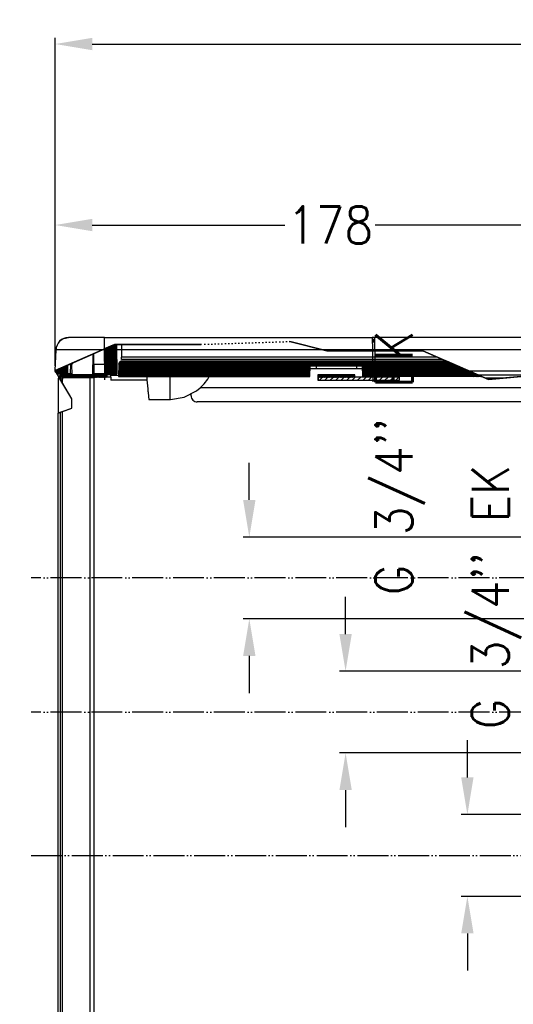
# Model space of a CAD drawing. Header units: inches. Extents: x -626 to 4489, y 2807 to 4201.
# Tile 10 of 52: x -310 to -151, y 3820 to 4139. Entities that reach past the tile are written whole.
import ezdxf

# ---------------------------------------------------------------- set-up
doc = ezdxf.new("R2010")
doc.units = ezdxf.units.IN
doc.linetypes.add('DOTTED', pattern=[1, 0, -1])
doc.linetypes.add('PHANTOM', pattern=[13, 10, -1, 0, -1, 0, -1])
doc.layers.add('1', color=7, linetype='Continuous')
doc.styles.add('CONVERTER_11', font='txt.shx', dxfattribs={"width": 0.9})
doc.dimstyles.new('ME10_DIM_44', dxfattribs={"dimtxt": 12, "dimasz": 12, "dimexe": 2, "dimexo": 1.5, "dimgap": 2, "dimtad": 1, "dimdsep": 46, "dimtxsty": 'CONVERTER_11', "dimsah": 1, "dimcen": 0.09, "dimclrd": 2, "dimclre": 2, "dimclrt": 2, "dimadec": 0, "dimazin": 0, "dimtfac": 1, "dimtdec": 4, "dimtofl": 0, "dimtmove": 0, "dimatfit": 0, "dimfxl": 1, "dimtolj": 1, "dimtzin": 0, "dimarcsym": 0})
doc.dimstyles.new('ME10_DIM_45', dxfattribs={"dimtxt": 12, "dimasz": 12, "dimexe": 2, "dimexo": 1.5, "dimgap": 2, "dimtad": 1, "dimdsep": 46, "dimtxsty": 'CONVERTER_11', "dimsah": 1, "dimcen": 0.09, "dimclrd": 2, "dimclre": 2, "dimclrt": 2, "dimadec": 0, "dimazin": 0, "dimtfac": 1, "dimtdec": 4, "dimtofl": 0, "dimtmove": 0, "dimatfit": 0, "dimfxl": 1, "dimtolj": 1, "dimtzin": 0, "dimarcsym": 0})
doc.dimstyles.new('ME10_DIM_46', dxfattribs={"dimtxt": 12, "dimasz": 12, "dimexe": 2, "dimexo": 1.5, "dimgap": 2, "dimtad": 1, "dimdsep": 46, "dimtxsty": 'CONVERTER_11', "dimsah": 1, "dimcen": 0.09, "dimclrd": 2, "dimclre": 2, "dimclrt": 2, "dimadec": 0, "dimazin": 0, "dimtfac": 1, "dimtdec": 4, "dimtofl": 0, "dimtmove": 0, "dimatfit": 0, "dimfxl": 1, "dimtolj": 1, "dimtzin": 0, "dimarcsym": 0})
doc.dimstyles.new('ME10_DIM_57', dxfattribs={"dimtxt": 12, "dimasz": 12, "dimexe": 2, "dimexo": 1.5, "dimgap": 2, "dimtad": 1, "dimdsep": 46, "dimtxsty": 'CONVERTER_11', "dimsah": 1, "dimcen": 0.09, "dimclrd": 2, "dimclre": 2, "dimclrt": 2, "dimadec": 0, "dimazin": 0, "dimtfac": 1, "dimtdec": 4, "dimtofl": 0, "dimtmove": 0, "dimatfit": 0, "dimfxl": 1, "dimtolj": 1, "dimtzin": 0, "dimarcsym": 0})
doc.dimstyles.new('ME10_DIM_59', dxfattribs={"dimtxt": 12, "dimasz": 12, "dimexe": 2, "dimexo": 1.5, "dimgap": 2, "dimtad": 1, "dimdsep": 46, "dimtxsty": 'CONVERTER_11', "dimsah": 1, "dimcen": 0.09, "dimclrd": 2, "dimclre": 2, "dimclrt": 2, "dimadec": 0, "dimazin": 0, "dimtfac": 1, "dimtdec": 4, "dimtofl": 0, "dimtmove": 0, "dimatfit": 0, "dimfxl": 1, "dimtolj": 1, "dimtzin": 0, "dimarcsym": 0})
doc.dimstyles.new('ME10_DIM_65', dxfattribs={"dimtxt": 12, "dimasz": 12, "dimexe": 2, "dimexo": 1.5, "dimgap": 2, "dimtad": 1, "dimdsep": 46, "dimtxsty": 'CONVERTER_11', "dimsah": 1, "dimcen": 0.09, "dimclrd": 2, "dimclre": 2, "dimclrt": 2, "dimadec": 0, "dimazin": 0, "dimtfac": 1, "dimtdec": 4, "dimtofl": 0, "dimtmove": 0, "dimatfit": 0, "dimfxl": 1, "dimtolj": 1, "dimtzin": 0, "dimarcsym": 0})
doc.dimstyles.new('ME10_DIM_66', dxfattribs={"dimtxt": 12, "dimasz": 12, "dimexe": 2, "dimexo": 1.5, "dimgap": 2, "dimtad": 1, "dimdsep": 46, "dimtxsty": 'CONVERTER_11', "dimsah": 1, "dimcen": 0.09, "dimclrd": 2, "dimclre": 2, "dimclrt": 2, "dimadec": 0, "dimazin": 0, "dimtfac": 1, "dimtdec": 4, "dimtofl": 0, "dimtmove": 0, "dimatfit": 0, "dimfxl": 1, "dimtolj": 1, "dimtzin": 0, "dimarcsym": 0})
doc.dimstyles.new('ME10_DIM_67', dxfattribs={"dimtxt": 12, "dimasz": 12, "dimexe": 2, "dimexo": 1.5, "dimgap": 2, "dimtad": 1, "dimdsep": 46, "dimtxsty": 'CONVERTER_11', "dimsah": 1, "dimcen": 0.09, "dimclrd": 2, "dimclre": 2, "dimclrt": 2, "dimadec": 0, "dimazin": 0, "dimtfac": 1, "dimtdec": 4, "dimtofl": 0, "dimtmove": 0, "dimatfit": 0, "dimfxl": 1, "dimtolj": 1, "dimtzin": 0, "dimarcsym": 0})
pattern_1 = [(135, (0, 0), (-0.1104854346, -0.1104854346), [])]
pattern_2 = [(45, (0, 0), (-0.0390625, 0.0390625), [])]

# ---------------------------------------------------------------- blocks, each defined once
blk = doc.blocks.new('*D111')
at = {"layer": '1', "color": 3, "lineweight": -2, "transparency": 16777216}
for p, q in [((-165.5, 3893.77), (-165.5, 3905.77)), ((-120.93, 3881.77), (-167.5, 3881.77)), ((-120.93, 3855.33), (-167.5, 3855.33)), ((-165.5, 3843.33), (-165.5, 3831.33))]:
    blk.add_line(p, q, dxfattribs=at)
at = {"layer": '1', "color": 3, "transparency": 16777216}
for points in [[(-167.5, 3893.77), (-163.5, 3893.77), (-165.5, 3881.77)], [(-167.5, 3843.33), (-163.5, 3843.33), (-165.5, 3855.33)]]:
    blk.add_solid(points, dxfattribs=at)
at = {"layer": 'Defpoints', "color": 0, "transparency": 16777216}
for p in [(-165.5, 3881.77), (-119.43, 3881.77), (-119.43, 3855.33)]:
    blk.add_point(p, dxfattribs=at)
at = {"layer": '1', "color": 3, "transparency": 16777216, "insert": (-116.7, 3905.77), "char_height": 12, "attachment_point": 5, "rotation": 90, "style": 'CONVERTER_11'}
blk.add_mtext("\\A1;G 3/4'' EK", dxfattribs=at)
blk = doc.blocks.new('*D112')
at = {"layer": '1', "color": 3, "lineweight": -2, "transparency": 16777216}
for p, q in [((-204.91, 3940.12), (-204.91, 3952.12)), ((-116.85, 3928.12), (-206.91, 3928.12)), ((-120.93, 3901.68), (-206.91, 3901.68)), ((-204.91, 3889.68), (-204.91, 3877.68))]:
    blk.add_line(p, q, dxfattribs=at)
at = {"layer": '1', "color": 3, "transparency": 16777216}
for points in [[(-206.91, 3940.12), (-202.91, 3940.12), (-204.91, 3928.12)], [(-206.91, 3889.68), (-202.91, 3889.68), (-204.91, 3901.68)]]:
    blk.add_solid(points, dxfattribs=at)
at = {"layer": 'Defpoints', "color": 0, "transparency": 16777216}
for p in [(-204.91, 3928.12), (-115.35, 3928.12), (-119.43, 3901.68)]:
    blk.add_point(p, dxfattribs=at)
at = {"layer": '1', "color": 3, "transparency": 16777216, "insert": (-156.11, 3952.12), "char_height": 12, "attachment_point": 5, "rotation": 90, "style": 'CONVERTER_11'}
blk.add_mtext("\\A1;G 3/4'' EK", dxfattribs=at)
blk = doc.blocks.new('*D113')
at = {"layer": '1', "color": 3, "lineweight": -2, "transparency": 16777216}
for p, q in [((-236.07, 3983.47), (-236.07, 3995.47)), ((-120.93, 3971.47), (-238.07, 3971.47)), ((-120.93, 3945.03), (-238.07, 3945.03)), ((-236.07, 3933.03), (-236.07, 3921.03))]:
    blk.add_line(p, q, dxfattribs=at)
at = {"layer": '1', "color": 3, "transparency": 16777216}
for points in [[(-238.07, 3983.47), (-234.07, 3983.47), (-236.07, 3971.47)], [(-238.07, 3933.03), (-234.07, 3933.03), (-236.07, 3945.03)]]:
    blk.add_solid(points, dxfattribs=at)
at = {"layer": 'Defpoints', "color": 0, "transparency": 16777216}
for p in [(-236.07, 3971.47), (-119.43, 3971.47), (-119.43, 3945.03)]:
    blk.add_point(p, dxfattribs=at)
at = {"layer": '1', "color": 3, "transparency": 16777216, "insert": (-187.27, 3995.47), "char_height": 12, "attachment_point": 5, "rotation": 90, "style": 'CONVERTER_11'}
blk.add_mtext("\\A1;G 3/4'' EK", dxfattribs=at)
blk = doc.blocks.new('*D124')
at = {"layer": '1', "color": 3, "lineweight": -2, "transparency": 16777216}
for p, q in [((-298.9, 4026.79), (-298.9, 4132.86)), ((798.05, 4026.79), (798.05, 4132.86)), ((-286.9, 4130.86), (243.97, 4130.86)), ((786.05, 4130.86), (255.17, 4130.86))]:
    blk.add_line(p, q, dxfattribs=at)
at = {"layer": '1', "color": 3, "transparency": 16777216}
for points in [[(-286.9, 4132.86), (-286.9, 4128.86), (-298.9, 4130.86)], [(786.05, 4132.86), (786.05, 4128.86), (798.05, 4130.86)]]:
    blk.add_solid(points, dxfattribs=at)
at = {"layer": 'Defpoints', "color": 0, "transparency": 16777216}
for p in [(-298.9, 4130.86), (-298.9, 4025.29), (798.05, 4025.29)]:
    blk.add_point(p, dxfattribs=at)
at = {"layer": '1', "color": 3, "transparency": 16777216, "insert": (249.57, 4130.86), "char_height": 12, "attachment_point": 5, "rotation": 0.0001, "style": 'CONVERTER_11'}
blk.add_mtext('\\A1;A', dxfattribs=at)
blk = doc.blocks.new('*D126')
at = {"layer": '1', "color": 3, "lineweight": -2, "transparency": 16777216}
for p, q in [((-298.9, 4026.79), (-298.9, 4074.35)), ((-120.93, 3960.83), (-120.93, 4074.35)), ((-286.9, 4072.35), (-224.52, 4072.35)), ((-132.93, 4072.35), (-195.32, 4072.35))]:
    blk.add_line(p, q, dxfattribs=at)
at = {"layer": '1', "color": 3, "transparency": 16777216}
for points in [[(-286.9, 4074.35), (-286.9, 4070.35), (-298.9, 4072.35)], [(-132.93, 4074.35), (-132.93, 4070.35), (-120.93, 4072.35)]]:
    blk.add_solid(points, dxfattribs=at)
at = {"layer": 'Defpoints', "color": 0, "transparency": 16777216}
for p in [(-120.93, 4072.35), (-298.9, 4025.29), (-120.93, 3959.33)]:
    blk.add_point(p, dxfattribs=at)
at = {"layer": '1', "color": 3, "transparency": 16777216, "insert": (-209.92, 4072.35), "char_height": 12, "attachment_point": 5, "rotation": 0.0001, "style": 'CONVERTER_11'}
blk.add_mtext('\\A1;178', dxfattribs=at)
blk = doc.blocks.new('*D132')
at = {"layer": '1', "color": 3, "lineweight": -2, "transparency": 16777216}
for p, q in [((-423.39, 3958.25), (-620.51, 3958.25)), ((-618.51, 3946.25), (-618.51, 3653.51)), ((-618.51, 3327.97), (-618.51, 3620.71)), ((-294.43, 3315.97), (-620.51, 3315.97))]:
    blk.add_line(p, q, dxfattribs=at)
at = {"layer": '1', "color": 3, "transparency": 16777216}
for points in [[(-620.51, 3946.25), (-616.51, 3946.25), (-618.51, 3958.25)], [(-620.51, 3327.97), (-616.51, 3327.97), (-618.51, 3315.97)]]:
    blk.add_solid(points, dxfattribs=at)
at = {"layer": 'Defpoints', "color": 0, "transparency": 16777216}
for p in [(-618.51, 3958.25), (-421.89, 3958.25), (-292.93, 3315.97)]:
    blk.add_point(p, dxfattribs=at)
at = {"layer": '1', "color": 3, "transparency": 16777216, "insert": (-618.51, 3637.11), "char_height": 12, "attachment_point": 5, "rotation": 90, "style": 'CONVERTER_11'}
blk.add_mtext('\\A1;642', dxfattribs=at)
blk = doc.blocks.new('*D133')
at = {"layer": '1', "color": 3, "lineweight": -2, "transparency": 16777216}
for p, q in [((-423.28, 3914.9), (-560.46, 3914.9)), ((-558.46, 3902.9), (-558.46, 3631.83)), ((-558.46, 3327.97), (-558.46, 3599.03)), ((-294.43, 3315.97), (-560.46, 3315.97))]:
    blk.add_line(p, q, dxfattribs=at)
at = {"layer": '1', "color": 3, "transparency": 16777216}
for points in [[(-560.46, 3902.9), (-556.46, 3902.9), (-558.46, 3914.9)], [(-560.46, 3327.97), (-556.46, 3327.97), (-558.46, 3315.97)]]:
    blk.add_solid(points, dxfattribs=at)
at = {"layer": 'Defpoints', "color": 0, "transparency": 16777216}
for p in [(-558.46, 3914.9), (-421.78, 3914.9), (-292.93, 3315.97)]:
    blk.add_point(p, dxfattribs=at)
at = {"layer": '1', "color": 3, "transparency": 16777216, "insert": (-558.46, 3615.43), "char_height": 12, "attachment_point": 5, "rotation": 90, "style": 'CONVERTER_11'}
blk.add_mtext('\\A1;599', dxfattribs=at)
blk = doc.blocks.new('*D134')
at = {"layer": '1', "color": 3, "lineweight": -2, "transparency": 16777216}
for p, q in [((-423.03, 3868.55), (-505.7, 3868.55)), ((-503.7, 3856.55), (-503.7, 3608.66)), ((-503.7, 3327.97), (-503.7, 3575.86)), ((-294.43, 3315.97), (-505.7, 3315.97))]:
    blk.add_line(p, q, dxfattribs=at)
at = {"layer": '1', "color": 3, "transparency": 16777216}
for points in [[(-505.7, 3856.55), (-501.7, 3856.55), (-503.7, 3868.55)], [(-505.7, 3327.97), (-501.7, 3327.97), (-503.7, 3315.97)]]:
    blk.add_solid(points, dxfattribs=at)
at = {"layer": 'Defpoints', "color": 0, "transparency": 16777216}
for p in [(-421.53, 3868.55), (-503.7, 3315.97), (-292.93, 3315.97)]:
    blk.add_point(p, dxfattribs=at)
at = {"layer": '1', "color": 3, "transparency": 16777216, "insert": (-503.7, 3592.26), "char_height": 12, "attachment_point": 5, "rotation": 90, "style": 'CONVERTER_11'}
blk.add_mtext('\\A1;552', dxfattribs=at)

msp = doc.modelspace()

# ---------------------------------------------------------------- hatches: boundary and pattern name
at = {"linetype": 'Continuous'}
h = msp.add_hatch(dxfattribs=at)
h.set_pattern_fill('_USER', color=253, scale=0.15625, angle=135, pattern_type=0)
h.set_pattern_definition(pattern_1)
h.paths.add_polyline_path([(-282.933, 4024.272), (-283.07, 4032.281), (-279.687, 4033.776), (-279.094, 4033.776), (-278.91, 4024.272)])
h = msp.add_hatch(dxfattribs=at)
h.set_pattern_fill('_USER', color=253, scale=0.15625, angle=135, pattern_type=0)
h.set_pattern_definition(pattern_1)
h.paths.add_polyline_path([(-297.904, 4024.272), (-294.921, 4024.272), (-294.872, 4027.07), (-298.903, 4025.289), (-298.376, 4024.391), (-298.148, 4024.302)])
h = msp.add_hatch(dxfattribs=at)
h.set_pattern_fill('_USER', color=253, scale=0.110485, angle=135, pattern_type=0)
h.set_pattern_definition([(135, (0, 0), (-0.078125, -0.078125), [])])
h.paths.add_polyline_path([(-216.409, 4026.872), (-199.444, 4026.872), (-199.383, 4023.372), (-160.812, 4023.372), (-172.152, 4028.308), (-277.187, 4028.308), (-277.46, 4028.274), (-277.716, 4028.171), (-277.867, 4028.065), (-277.994, 4027.931), (-278.13, 4027.69), (-278.188, 4027.419), (-278.382, 4023.372), (-216.47, 4023.372)])
h = msp.add_hatch(dxfattribs=at)
h.set_pattern_fill('_USER', color=253, scale=0.110485, angle=45, pattern_type=0)
h.set_pattern_definition([(45, (0, 0), (-0.078125, 0.078125), [])])
h.paths.add_polyline_path([(-160.812, 4023.372), (-199.383, 4023.372), (-199.444, 4026.872), (-216.409, 4026.872), (-216.47, 4023.372), (-278.382, 4023.372), (-278.188, 4027.419), (-278.131, 4027.691), (-277.996, 4027.932), (-277.868, 4028.066), (-277.717, 4028.172), (-277.461, 4028.275), (-277.187, 4028.308), (-172.152, 4028.308)])
h = msp.add_hatch(dxfattribs=at)
h.set_pattern_fill('_USER', color=253, scale=0.055243, angle=45, pattern_type=0)
h.set_pattern_definition(pattern_2)
edge = h.paths.add_edge_path()
edge.add_line((-297.751, 4023.325), (-297.127, 4022.262))
edge.add_line((-297.127, 4022.262), (-297.127, 4022.672))
edge.add_arc((-296.627, 4022.672), 0.5, 90.00195, 179.99805, ccw=False)
edge.add_line((-296.627, 4023.172), (-282.227, 4023.172))
edge.add_line((-282.227, 4023.172), (-282.227, 4023.972))
edge.add_line((-282.227, 4023.972), (-296.627, 4023.972))
edge.add_arc((-296.627, 4022.672), 1.3, 90.00016, 149.84544)
h = msp.add_hatch(dxfattribs=at)
h.set_pattern_fill('_USER', color=253, scale=0.055243, angle=45, pattern_type=0)
h.set_pattern_definition(pattern_2)
h.paths.add_polyline_path([(-213.927, 4023.172), (-213.76, 4023.172), (-201.927, 4023.172), (-201.927, 4023.972), (-213.927, 4023.972)])
h = msp.add_hatch(dxfattribs=at)
h.set_pattern_fill('_USER', color=253, scale=1.25, angle=45, pattern_type=0)
h.set_pattern_definition([(45, (0, 0), (-0.88388348, 0.88388348), [])])
h.paths.add_polyline_path([(-201.927, 4023.172), (-213.76, 4023.172), (-213.76, 4022.172), (-187.427, 4022.172), (-187.427, 4023.172)])

# ---------------------------------------------------------------- linework, layer by layer
at = {"color": 12, "linetype": 'Continuous'}
for p, q in [((-279.687, 4033.776), (-298.903, 4025.289)), ((-279.687, 4033.776), (-283.07, 4032.281)), ((-279.687, 4033.776), (-282.927, 4032.345)), ((-251.687, 4033.776), (-279.687, 4033.776)), ((-279.094, 4033.776), (-279.687, 4033.776)), ((-210.937, 4031.696), (-222.937, 4034.696)), ((-196.062, 4031.696), (-210.937, 4031.696)), ((-195.427, 4031.696), (-196.062, 4031.696)), ((-179.937, 4031.696), (-195.427, 4031.696)), ((-165.063, 4025.222), (-179.937, 4031.696)), ((-294.872, 4027.07), (-298.903, 4025.289)), ((-160.812, 4023.372), (-172.152, 4028.308)), ((-160.812, 4023.372), (-172.152, 4028.308)), ((-298.613, 4024.794), (-298.903, 4025.289)), ((-298.903, 4025.289), (-298.376, 4024.391)), ((-298.376, 4024.391), (-298.613, 4024.794)), ((-165.063, 4025.222), (-162.191, 4023.972)), ((-159.803, 4022.933), (-162.191, 4023.972)), ((-141.494, 4023.972), (-153.081, 4022.933)), ((-297.368, 4022.672), (-297.751, 4023.325)), ((-297.751, 4023.325), (-297.127, 4022.262)), ((-293.551, 4016.168), (-297.368, 4022.672)), ((-158.654, 4022.433), (-159.803, 4022.933)), ((-153.081, 4022.933), (-158.654, 4022.433)), ((-293.551, 4013.168), (-293.551, 4016.168)), ((-297.927, 4011.581), (-293.551, 4013.168)), ((-297.127, 4011.871), (-297.927, 4011.581))]:
    msp.add_line(p, q, dxfattribs=at)
at = {"color": 7, "linetype": 'Continuous'}
for p, q in [((-297.44, 4034.801), (-296.612, 4035.436)), ((-296.612, 4035.436), (-296.143, 4035.667)), ((-296.143, 4035.667), (-294.612, 4035.972)), ((-282.927, 4035.972), (-294.612, 4035.972)), ((-282.927, 4035.972), (-196.311, 4035.972)), ((-279.094, 4033.776), (-278.91, 4024.272)), ((-277.427, 4033.776), (-277.427, 4029.67)), ((-196.311, 4035.972), (-195.427, 4035.972)), ((-196.311, 4035.972), (-195.427, 4035.972)), ((-196.311, 4035.972), (-195.427, 4035.972)), ((-196.311, 4035.972), (-195.427, 4035.972)), ((-195.427, 4035.972), (-196.311, 4035.972)), ((-196.311, 4035.972), (-196.242, 4032.042)), ((-195.427, 4034.472), (-196.285, 4034.472)), ((694.573, 4035.972), (-195.427, 4035.972)), ((-195.427, 4031.972), (-195.427, 4035.972)), ((-298.904, 4025.29), (-298.611, 4032.042)), ((-286.449, 4030.79), (-286.511, 4027.339)), ((-283.07, 4032.281), (-282.933, 4024.272)), ((-283.07, 4032.281), (-282.933, 4024.272)), ((-196.242, 4032.042), (-196.062, 4021.696)), ((-195.427, 4031.972), (-195.427, 4021.696)), ((-294.872, 4027.07), (-294.921, 4024.272)), ((-294.262, 4027.339), (-293.342, 4027.339)), ((-293.427, 4023.972), (-293.486, 4027.339)), ((-293.35, 4027.742), (-293.342, 4027.339)), ((-286.511, 4027.339), (-282.986, 4027.339)), ((-286.369, 4027.339), (-286.427, 4023.972)), ((-286.427, 4023.972), (-286.369, 4027.339)), ((-278.286, 4027.407), (-278.427, 4023.372)), ((-278.286, 4027.407), (-278.427, 4023.372)), ((-278.188, 4027.419), (-278.382, 4023.372)), ((-278.188, 4027.419), (-278.382, 4023.372)), ((-278.286, 4027.407), (-278.235, 4027.689)), ((-278.235, 4027.689), (-278.286, 4027.407)), ((-278.235, 4027.689), (-278.286, 4027.407)), ((-278.106, 4027.946), (-278.235, 4027.689)), ((-278.235, 4027.689), (-278.204, 4027.752)), ((-278.204, 4027.752), (-278.235, 4027.689)), ((-278.204, 4027.752), (-278.106, 4027.946)), ((-278.188, 4027.419), (-278.131, 4027.691)), ((-278.13, 4027.69), (-278.188, 4027.419)), ((-278.131, 4027.691), (-277.996, 4027.932)), ((-277.994, 4027.931), (-278.13, 4027.69)), ((-278.106, 4027.946), (-277.981, 4028.091)), ((-277.981, 4028.091), (-278.106, 4027.946)), ((-277.996, 4027.932), (-277.868, 4028.066)), ((-277.867, 4028.065), (-277.994, 4027.931)), ((-277.665, 4028.287), (-277.981, 4028.091)), ((-277.665, 4028.287), (-277.981, 4028.091)), ((-277.981, 4028.091), (-277.831, 4028.211)), ((-277.831, 4028.211), (-277.981, 4028.091)), ((-277.868, 4028.066), (-277.717, 4028.172)), ((-277.716, 4028.171), (-277.867, 4028.065)), ((-277.831, 4028.211), (-277.665, 4028.287)), ((-277.665, 4028.287), (-277.831, 4028.211)), ((-277.717, 4028.172), (-277.461, 4028.275)), ((-277.46, 4028.274), (-277.716, 4028.171)), ((-277.665, 4028.287), (-277.571, 4028.331)), ((-277.571, 4028.331), (-277.665, 4028.287)), ((-277.571, 4028.331), (-277.286, 4028.372)), ((-277.286, 4028.372), (-277.571, 4028.331)), ((-277.461, 4028.275), (-277.187, 4028.308)), ((-277.187, 4028.308), (-277.46, 4028.274)), ((-277.427, 4028.92), (-277.427, 4029.67)), ((-173.56, 4028.92), (-277.427, 4028.92)), ((-277.286, 4028.372), (-277.187, 4028.372)), ((-277.187, 4028.372), (-277.286, 4028.372)), ((-172.94, 4028.372), (-277.187, 4028.372)), ((-277.187, 4028.372), (-172.3, 4028.372)), ((-172.152, 4028.308), (-277.187, 4028.308)), ((-277.187, 4028.308), (-172.152, 4028.308)), ((-216.47, 4023.372), (-216.409, 4026.872)), ((-216.47, 4023.372), (-216.409, 4026.872)), ((-216.409, 4026.872), (-199.444, 4026.872)), ((-216.409, 4026.872), (-199.444, 4026.872)), ((-199.383, 4023.372), (-199.444, 4026.872)), ((-199.383, 4023.372), (-199.444, 4026.872)), ((-196.174, 4028.149), (-195.427, 4028.162)), ((-172.3, 4028.372), (-172.94, 4028.372)), ((-298.876, 4025.037), (-298.903, 4025.289)), ((-298.776, 4024.783), (-298.876, 4025.037)), ((-298.604, 4024.558), (-298.776, 4024.783)), ((-298.376, 4024.391), (-298.604, 4024.558)), ((-298.376, 4024.391), (-298.148, 4024.302)), ((-298.148, 4024.302), (-297.904, 4024.272)), ((-297.904, 4024.272), (-294.921, 4024.272)), ((-282.227, 4023.972), (-296.627, 4023.972)), ((-294.845, 4024.272), (-294.921, 4024.272)), ((-293.921, 4024.272), (-294.845, 4024.272)), ((-293.432, 4024.272), (-293.921, 4024.272)), ((-282.933, 4024.272), (-286.422, 4024.272)), ((-282.933, 4024.272), (-278.91, 4024.272)), ((-280.927, 4023.972), (-282.227, 4023.972)), ((-282.227, 4023.972), (-282.227, 4023.172)), ((-280.927, 4024.272), (-280.927, 4023.972)), ((-280.927, 4023.172), (-280.927, 4023.972)), ((-278.382, 4023.372), (-278.427, 4023.372)), ((-278.382, 4023.372), (-278.427, 4023.372)), ((-278.382, 4023.372), (-216.47, 4023.372)), ((-278.382, 4023.372), (-216.47, 4023.372)), ((-269.274, 4023.372), (-269.178, 4022.278)), ((-269.274, 4023.372), (-269.18, 4022.29)), ((-249.53, 4022.507), (-249.038, 4023.372)), ((-214.427, 4025.872), (-216.427, 4025.872)), ((-214.427, 4025.872), (-216.427, 4025.872)), ((-201.427, 4025.872), (-214.427, 4025.872)), ((-201.427, 4025.872), (-214.427, 4025.872)), ((-201.927, 4023.972), (-213.927, 4023.972)), ((-213.927, 4023.972), (-213.927, 4023.172)), ((-201.927, 4023.172), (-201.927, 4023.972)), ((-199.427, 4025.872), (-201.427, 4025.872)), ((-199.427, 4025.872), (-201.427, 4025.872)), ((-160.812, 4023.372), (-199.383, 4023.372)), ((-160.812, 4023.372), (-199.383, 4023.372)), ((-162.191, 4023.972), (-141.494, 4023.972)), ((-297.848, 4023.117), (-297.927, 4022.672)), ((-297.927, 4022.672), (-297.927, 4011.581)), ((-297.368, 4022.672), (-297.927, 4022.672)), ((-297.751, 4023.325), (-297.848, 4023.117)), ((-297.127, 4022.262), (-297.127, 4022.672)), ((-296.627, 4022.572), (-297.127, 4022.572)), ((-282.227, 4023.172), (-296.627, 4023.172)), ((-296.527, 4022.572), (-296.627, 4022.572)), ((-287.527, 4022.972), (-296.527, 4022.972)), ((-296.527, 4022.972), (-296.527, 4022.572)), ((-286.227, 4022.972), (-287.527, 4022.972)), ((-286.227, 3454.755), (-286.227, 4022.972)), ((-280.927, 4023.172), (-282.227, 4023.172)), ((-280.927, 4023.172), (-280.927, 4023.062)), ((-280.927, 4023.062), (-280.927, 4022.172)), ((-269.169, 4022.172), (-280.927, 4022.172)), ((-269.18, 4022.29), (-268.926, 4019.39)), ((-269.178, 4022.278), (-268.924, 4019.372)), ((-251.977, 4019.672), (-250.665, 4021.006)), ((-250.665, 4021.006), (-249.53, 4022.507)), ((-213.927, 4023.172), (-213.927, 4022.172)), ((-213.76, 4023.172), (-213.927, 4023.172)), ((-213.927, 4022.172), (-213.76, 4022.172)), ((-213.76, 4023.172), (-213.76, 4022.172)), ((-201.927, 4023.172), (-213.76, 4023.172)), ((-201.927, 4023.172), (-213.76, 4023.172)), ((-213.76, 4022.172), (-187.427, 4022.172)), ((-187.427, 4023.172), (-201.927, 4023.172)), ((-187.427, 4022.172), (-187.427, 4023.172)), ((-268.926, 4019.39), (-268.922, 4019.35)), ((-268.924, 4019.372), (-268.922, 4019.35)), ((-268.922, 4019.35), (-268.855, 4018.581)), ((-268.922, 4019.35), (-268.855, 4018.581)), ((-268.855, 4018.581), (-268.845, 4018.461)), ((-268.855, 4018.581), (-268.845, 4018.461)), ((-268.845, 4018.461), (-268.802, 4017.97)), ((-268.845, 4018.461), (-268.802, 4017.98)), ((-268.802, 4017.98), (-268.741, 4017.282)), ((-268.802, 4017.97), (-268.741, 4017.282)), ((-268.741, 4017.282), (-268.707, 4016.891)), ((-268.741, 4017.282), (-268.707, 4016.894)), ((-257.172, 4016.673), (-253.15, 4018.708)), ((-254.927, 4017.172), (-254.927, 4017.809)), ((-253.15, 4018.708), (-251.952, 4019.672)), ((-142.797, 4019.672), (-251.977, 4019.672)), ((-268.707, 4016.894), (-268.627, 4015.972)), ((-268.707, 4016.891), (-268.627, 4015.972)), ((-268.627, 4015.972), (-261.627, 4015.972)), ((-268.627, 4015.972), (-261.627, 4015.972)), ((-261.627, 4015.972), (-261.589, 4015.978)), ((-261.627, 4015.972), (-261.605, 4015.975)), ((-261.605, 4015.975), (-261.595, 4015.977)), ((-261.595, 4015.977), (-261.585, 4015.979)), ((-261.589, 4015.978), (-257.172, 4016.673)), ((-137.136, 4015.172), (-252.927, 4015.172)), ((-297.127, 3459.66), (-297.127, 4011.871)), ((-297.927, 3460.02), (-297.927, 4001.581))]:
    msp.add_line(p, q, dxfattribs=at)
at = {"color": 9, "linetype": 'Continuous'}
for p, q in [((-282.927, 4032.042), (-282.927, 4035.972)), ((-196.301, 4035.39), (-195.427, 4035.39)), ((-196.293, 4034.965), (-195.427, 4034.965)), ((-282.927, 4032.042), (-298.611, 4032.042)), ((-286.753, 4030.655), (-286.855, 4023.972)), ((-196.242, 4032.042), (-282.927, 4032.042)), ((-282.927, 4032.042), (-282.927, 4022.345)), ((-195.427, 4032.016), (-196.242, 4032.016)), ((605.073, 4031.972), (-195.427, 4031.972)), ((-293.921, 4024.272), (-293.868, 4027.339)), ((-278.261, 4027.414), (-278.286, 4027.407)), ((-278.286, 4027.407), (-278.261, 4027.414)), ((-278.188, 4027.419), (-278.261, 4027.414)), ((-278.261, 4027.414), (-278.188, 4027.419)), ((-175.283, 4029.67), (-277.427, 4029.67)), ((-277.187, 4028.372), (-277.187, 4028.308)), ((-277.187, 4028.308), (-277.187, 4028.372)), ((-214.427, 4026.872), (-214.427, 4025.872)), ((-214.427, 4026.872), (-214.427, 4025.872)), ((-201.427, 4026.872), (-201.427, 4025.872)), ((-201.427, 4026.872), (-201.427, 4025.872)), ((-278.416, 4023.672), (-280.927, 4023.672)), ((-261.627, 4022.283), (-261.627, 4023.372)), ((-261.627, 4022.292), (-261.627, 4023.372)), ((-226.341, 4026.488), (-244.092, 4026.488)), ((-165.063, 4025.222), (-127.561, 4025.222)), ((-296.627, 4022.572), (-296.627, 4021.409)), ((-287.527, 3455.34), (-287.527, 4022.972)), ((-261.627, 4015.972), (-261.627, 4022.292)), ((-261.627, 4015.972), (-261.627, 4022.283)), ((-159.803, 4022.933), (-153.081, 4022.933)), ((-296.627, 4012.053), (-296.627, 3459.435))]:
    msp.add_line(p, q, dxfattribs=at)
at = {"color": 7, "linetype": 'Continuous'}
for centre, radius, start, end in [((-294.612, 4031.972), 4, 134.99966, 178.9994), ((-294.612, 4031.972), 4, 90.00046, 135.00027), ((-296.627, 4022.672), 1.3, 90.00016, 149.84544), ((-296.627, 4022.672), 0.5, 90.00195, 179.99805), ((-252.927, 4017.172), 2, 179.99969, 270.00031)]:
    msp.add_arc(centre, radius, start, end, dxfattribs=at)
at = {"layer": '1', "color": 12, "linetype": 'Continuous'}
for p, q in [((-298.728, 4025.368), (-279.687, 4033.776)), ((-279.687, 4033.776), (-268.687, 4033.776)), ((-268.687, 4033.776), (-251.687, 4033.776)), ((-222.937, 4034.696), (-210.937, 4031.696)), ((-210.937, 4031.696), (-191.937, 4031.696)), ((-191.937, 4031.696), (-179.937, 4031.696)), ((-179.937, 4031.696), (-158.654, 4022.433)), ((-298.904, 4025.29), (-298.728, 4025.368)), ((-293.551, 4016.168), (-298.904, 4025.29)), ((-158.654, 4022.433), (-127.562, 4025.222)), ((-293.551, 4013.168), (-293.551, 4016.168)), ((-297.927, 4011.581), (-297.127, 4011.871)), ((-297.927, 3460.02), (-297.927, 4011.581)), ((-297.127, 4011.871), (-296.627, 4012.053)), ((-296.627, 4012.053), (-293.551, 4013.168))]:
    msp.add_line(p, q, dxfattribs=at)
at = {"layer": '1', "color": 1, "linetype": 'DOTTED'}
msp.add_line((-222.937, 4034.696), (-251.687, 4033.776), dxfattribs=at)
at = {"layer": '1', "color": 2, "linetype": 'PHANTOM'}
for p, q in [((-92.361, 3958.248), (-306.662, 3958.248)), ((-92.361, 3914.898), (-306.662, 3914.898)), ((-306.662, 3868.55), (-92.361, 3868.55))]:
    msp.add_line(p, q, dxfattribs=at)

# ---------------------------------------------------------------- dimensions: what is measured, and where the dimension line sits
at = {"layer": '1', "color": 3}
for base, p1, p2, text, dimstyle, picture, middle in [((-298.904, 4130.858), (798.05, 4025.29), (-298.904, 4025.29), 'A', 'ME10_DIM_57', '*D124', (249.573, 4130.858)), ((-120.927, 4072.351), (-298.904, 4025.29), (-120.927, 3959.329), '178', 'ME10_DIM_59', '*D126', (-209.915, 4072.351))]:
    dim = msp.add_linear_dim(base=base, p1=p1, p2=p2, text=text, dimstyle=dimstyle, override={"dimclrd": 3, "dimclre": 3, "dimclrt": 3}, dxfattribs=at)
    dim.commit()
    dim.dimension.update_dxf_attribs({"geometry": picture, "text_midpoint": middle, "text_rotation": 0.00014})
dim = msp.add_aligned_dim(p1=(-119.427, 3945.027), p2=(-119.427, 3971.468), distance=116.646, text="G 3/4'' EK", dimstyle='ME10_DIM_46', override={"dimclrd": 3, "dimclre": 3, "dimclrt": 3}, dxfattribs=at)
dim.commit()
dim.dimension.update_dxf_attribs({"geometry": '*D113', "text_midpoint": (-187.273, 3995.468), "text_rotation": 90})
for base, p1, p2, text, dimstyle, picture, middle in [((-204.905, 3928.118), (-119.427, 3901.677), (-115.347, 3928.118), "G 3/4'' EK", 'ME10_DIM_45', '*D112', (-156.105, 3952.118)), ((-618.514, 3958.248), (-292.927, 3315.967), (-421.888, 3958.248), '642', 'ME10_DIM_65', '*D132', (-618.514, 3637.107)), ((-165.497, 3881.77), (-119.427, 3855.329), (-119.427, 3881.77), "G 3/4'' EK", 'ME10_DIM_44', '*D111', (-116.697, 3905.77)), ((-558.459, 3914.898), (-292.927, 3315.967), (-421.778, 3914.898), '599', 'ME10_DIM_66', '*D133', (-558.459, 3615.432)), ((-503.703, 3315.967), (-421.526, 3868.55), (-292.927, 3315.967), '552', 'ME10_DIM_67', '*D134', (-503.703, 3592.258))]:
    dim = msp.add_linear_dim(base=base, p1=p1, p2=p2, angle=90, text=text, dimstyle=dimstyle, override={"dimclrd": 3, "dimclre": 3, "dimclrt": 3}, dxfattribs=at)
    dim.commit()
    dim.dimension.update_dxf_attribs({"geometry": picture, "text_midpoint": middle, "text_rotation": 90})

doc.saveas('drawing.dxf')
